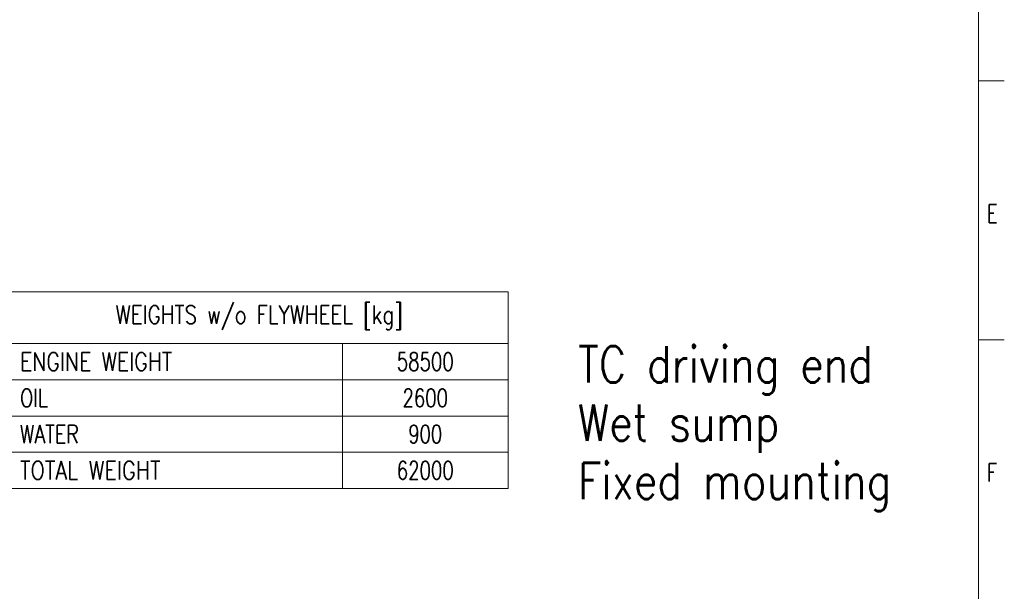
# Model space of a CAD drawing. Header units: inches. Extents: x 0 to 23760, y -13 to 16800.
# Tile 142 of 207: x 16160 to 23760, y 4456 to 8873. Entities that reach past the tile are written whole.
import ezdxf

# ---------------------------------------------------------------- set-up
doc = ezdxf.new("R2010")
doc.units = ezdxf.units.IN
doc.layers.add('210', color=7, linetype='Continuous', true_color=0xffffff)
doc.layers.add('254', color=7, linetype='Continuous', true_color=0xffffff)
doc.styles.add('latin_extended', font='simplex.shx')

# ---------------------------------------------------------------- blocks, each defined once
blk = doc.blocks.new('TabularNote1')
at = {"layer": '254', "color": 172, "linetype": 'Continuous', "lineweight": 18}
for p, q in [((0, 0), (64, 0)), ((0, 0), (0, -10)), ((64, 0), (96, 0)), ((96, 0), (96, -10)), ((0, -10), (64, -10)), ((0, -10), (0, -17)), ((64, -10), (96, -10)), ((64, -10), (64, -17)), ((96, -10), (96, -17)), ((0, -17), (64, -17)), ((0, -17), (0, -24)), ((64, -17), (96, -17)), ((64, -17), (64, -24)), ((96, -17), (96, -24)), ((0, -24), (64, -24)), ((0, -24), (0, -31)), ((64, -24), (96, -24)), ((64, -24), (64, -31)), ((96, -24), (96, -31)), ((0, -31), (64, -31)), ((0, -31), (0, -38)), ((64, -31), (96, -31)), ((64, -31), (64, -38)), ((96, -31), (96, -38)), ((0, -38), (64, -38)), ((64, -38), (96, -38))]:
    blk.add_line(p, q, dxfattribs=at)
at = {"layer": '254', "color": 2, "linetype": 'Continuous', "lineweight": 13, "char_height": 3.5, "line_spacing_factor": 0.963855, "style": 'latin_extended'}
for s, insert, attachment_point in [('\\W0.8055;WEIGHTS w/o FLYWHEEL [kg]', (48, -5), 5), ('\\W0.8258;ENGINE WEIGHT', (1.8175, -13.5), 4), ('\\W0.7330;58500', (80, -13.5), 5), ('\\W0.7656;OIL', (1.8175, -20.5), 4), ('\\W0.7316;2600', (80, -20.5), 5), ('\\W0.7713;WATER', (1.8175, -27.5), 4), ('\\W0.7231;900', (80, -27.5), 5), ('\\W0.8408;TOTAL WEIGHT', (1.8175, -34.5), 4), ('\\W0.7330;62000', (80, -34.5), 5)]:
    blk.add_mtext(s, dxfattribs=dict(at, insert=insert, attachment_point=attachment_point))

msp = doc.modelspace()

# ---------------------------------------------------------------- linework, layer by layer
at = {"layer": '210', "color": 7, "linetype": 'Continuous', "lineweight": 18}
for p, q in [((23560, 200), (23560, 16600)), ((23760, 8400), (23560, 8400)), ((23760, 6400), (23560, 6400))]:
    msp.add_line(p, q, dxfattribs=at)

# ---------------------------------------------------------------- block references
at = {"layer": '254', "color": 172, "linetype": 'Continuous', "lineweight": 18, "xscale": 40, "yscale": 40, "zscale": 40}
msp.add_blockref('TabularNote1', (16090.405, 6770.373), dxfattribs=at)

# ---------------------------------------------------------------- texts
at = {"layer": '210', "color": 211, "linetype": 'Continuous', "lineweight": 18, "char_height": 140, "attachment_point": 7, "line_spacing_factor": 0.963855, "style": 'latin_extended'}
for s, insert in [('\\W0.7067;E', (23627.11, 7303.644)), ('\\W0.7067;F', (23627.11, 5303.644))]:
    msp.add_mtext(s, dxfattribs=dict(at, insert=insert))
at = {"layer": '254', "color": 2, "linetype": 'Continuous', "lineweight": 13, "insert": (20469.921, 5075.599), "char_height": 280, "attachment_point": 7, "line_spacing_factor": 0.963855, "style": 'latin_extended'}
msp.add_mtext('\\W0.8361;TC driving end\\PWet sump\\PFixed mounting', dxfattribs=at)

doc.saveas('drawing.dxf')
